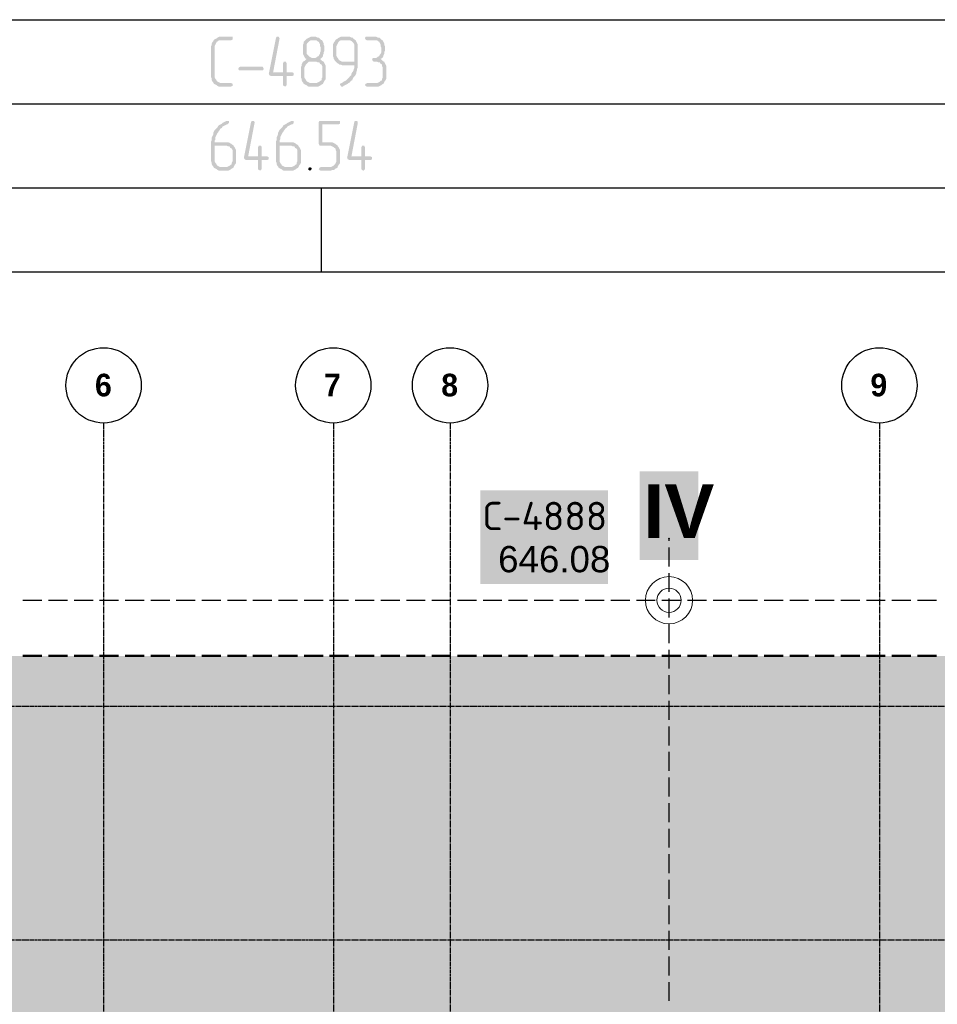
# Model space of a CAD drawing. Header units: millimetres. Extents: x -93479 to 1057970, y -66333 to 172656.
# Tile 151 of 256: x 272215 to 277673, y 15614 to 21469. Entities that reach past the tile are written whole.
import ezdxf

# ---------------------------------------------------------------- set-up
doc = ezdxf.new("R2010")
doc.units = ezdxf.units.MM
doc.linetypes.add('______5', pattern=[1100, 800, -100, 100, -100])
doc.linetypes.add('осевая', pattern=[50.8, 31.75, -6.35, 6.35, -6.35])
for name, color, linetype in [('PDF _Геометрия', 7, 'Continuous'), ('PDF _Полож. о картогр. знаках', 7, 'Continuous'), ('PDF _Сплошная заливка', 7, 'Continuous'), ('PDF _Текст', 7, 'Continuous')]:
    doc.layers.add(name, color=color, linetype=linetype)
doc.layers.add('PDF _Примечания', color=7, linetype='Continuous', true_color=0xececec)
doc.layers.add('PDF _Фундамент глуб. заложения', color=7, linetype='Continuous', true_color=0x646464)
doc.layers.add('Оси', color=40, linetype='______5', lineweight=18)
doc.styles.add('MtXpl_Century Gothic', font='GOTHICB.TTF', dxfattribs={"height": 0.2})
doc.styles.add('PDF Arial', font='arial.ttf')
doc.styles.add('PDF Arial Bold', font='arialbd.ttf')
doc.styles.add('PDF ISOCPEUR', font='isocpeur.ttf')

# ---------------------------------------------------------------- blocks, each defined once
blk = doc.blocks.new('геология 4')
at = {"layer": 'PDF _Сплошная заливка', "transparency": 33554559}
for points in [[(87.6217, -22.5011), (87.5934, -22.5011), (87.5901, -22.5028), (87.5884, -22.5044), (87.5851, -22.5061), (87.5817, -22.5078), (87.5801, -22.5111), (87.5784, -22.5128), (87.5767, -22.5161), (87.5767, -22.5194), (87.5751, -22.5228), (87.5751, -22.5961), (87.5767, -22.5994), (87.5767, -22.6028), (87.5784, -22.6061), (87.5801, -22.6078), (87.5817, -22.6111), (87.5851, -22.6128), (87.5884, -22.6144), (87.5901, -22.6161), (87.5934, -22.6178), (87.6217, -22.6178), (87.6234, -22.6161), (87.6251, -22.6161), (87.6251, -22.6111), (87.6217, -22.6094), (87.5967, -22.6094), (87.5934, -22.6078), (87.5901, -22.6061), (87.5884, -22.6044), (87.5867, -22.6011), (87.5851, -22.5994), (87.5834, -22.5961), (87.5834, -22.5228), (87.5851, -22.5194), (87.5867, -22.5161), (87.5884, -22.5128), (87.5917, -22.5111), (87.5934, -22.5094), (87.6217, -22.5094), (87.6251, -22.5078), (87.6251, -22.5011)], [(87.7317, -22.5011), (87.7284, -22.5011), (87.7267, -22.5044), (87.7101, -22.5878), (87.7117, -22.5911), (87.7151, -22.5928), (87.7434, -22.5928), (87.7434, -22.6144), (87.7451, -22.6161), (87.7484, -22.6178), (87.7501, -22.6161), (87.7517, -22.6144), (87.7517, -22.5928), (87.7651, -22.5928), (87.7684, -22.5911), (87.7684, -22.5861), (87.7651, -22.5844), (87.7201, -22.5844), (87.7351, -22.5061), (87.7351, -22.5044), (87.7334, -22.5011)], [(87.8151, -22.5011), (87.8084, -22.5011), (87.8051, -22.5028), (87.8017, -22.5044), (87.7984, -22.5061), (87.7967, -22.5078), (87.7934, -22.5111), (87.7917, -22.5128), (87.7917, -22.5161), (87.7901, -22.5194), (87.7901, -22.5411), (87.7917, -22.5444), (87.7934, -22.5478), (87.7951, -22.5511), (87.7984, -22.5528), (87.7951, -22.5561), (87.7934, -22.5578), (87.8184, -22.5594), (87.8217, -22.5594), (87.8251, -22.5611), (87.8284, -22.5611), (87.8301, -22.5644), (87.8334, -22.5661), (87.8351, -22.5694), (87.8351, -22.5961), (87.8334, -22.5994), (87.8334, -22.6028), (87.8301, -22.6044), (87.8284, -22.6061), (87.8251, -22.6078), (87.8217, -22.6094), (87.8101, -22.6094), (87.7917, -22.6111), (87.7951, -22.6128), (87.7984, -22.6144), (87.8001, -22.6161), (87.8034, -22.6178), (87.8251, -22.6178), (87.8284, -22.6161), (87.8317, -22.6144), (87.8334, -22.6128), (87.8367, -22.6111), (87.8384, -22.6078), (87.8401, -22.6044), (87.8417, -22.6028), (87.8434, -22.5994), (87.8434, -22.5694), (87.8417, -22.5661), (87.8401, -22.5628), (87.8384, -22.5594), (87.8351, -22.5578), (87.8334, -22.5561), (87.8301, -22.5528), (87.8334, -22.5511), (87.8117, -22.5511), (87.8084, -22.5494), (87.8051, -22.5478), (87.8034, -22.5461), (87.8001, -22.5428), (87.7984, -22.5411), (87.7984, -22.5194), (87.8001, -22.5161), (87.8034, -22.5128), (87.8051, -22.5111), (87.8084, -22.5094), (87.8151, -22.5094), (87.8317, -22.5078), (87.8301, -22.5061), (87.8267, -22.5028), (87.8234, -22.5028), (87.8201, -22.5011), (87.8167, -22.5011)], [(87.8317, -22.5078), (87.8151, -22.5094), (87.8217, -22.5094), (87.8234, -22.5111), (87.8267, -22.5128), (87.8284, -22.5161), (87.8301, -22.5194), (87.8301, -22.5228), (87.8317, -22.5261), (87.8317, -22.5344), (87.8301, -22.5378), (87.8301, -22.5411), (87.8284, -22.5428), (87.8267, -22.5461), (87.8234, -22.5478), (87.8217, -22.5494), (87.8184, -22.5511), (87.8151, -22.5511), (87.8334, -22.5511), (87.8351, -22.5494), (87.8367, -22.5461), (87.8367, -22.5444), (87.8384, -22.5411), (87.8384, -22.5378), (87.8401, -22.5344), (87.8401, -22.5228), (87.8384, -22.5194), (87.8384, -22.5161), (87.8367, -22.5128), (87.8351, -22.5094)], [(87.8667, -22.5078), (87.8651, -22.5111), (87.8634, -22.5128), (87.8617, -22.5161), (87.8601, -22.5194), (87.8601, -22.5461), (87.8617, -22.5494), (87.8617, -22.5528), (87.8634, -22.5544), (87.8651, -22.5578), (87.8667, -22.5594), (87.8851, -22.5594), (87.8817, -22.5594), (87.8784, -22.5578), (87.8751, -22.5561), (87.8734, -22.5544), (87.8717, -22.5511), (87.8701, -22.5494), (87.8684, -22.5461), (87.8684, -22.5228), (87.8701, -22.5194), (87.8717, -22.5161), (87.8734, -22.5128), (87.8751, -22.5111), (87.8784, -22.5094), (87.8934, -22.5094)], [(87.8934, -22.5011), (87.8784, -22.5011), (87.8751, -22.5028), (87.8717, -22.5044), (87.8701, -22.5061), (87.8667, -22.5078), (87.8934, -22.5094), (87.9001, -22.5094), (87.9034, -22.5111), (87.9051, -22.5128), (87.9084, -22.5161), (87.9101, -22.5194), (87.9101, -22.5594), (87.8667, -22.5594), (87.8701, -22.5628), (87.8734, -22.5644), (87.8751, -22.5661), (87.8784, -22.5661), (87.8817, -22.5678), (87.9101, -22.5678), (87.9101, -22.5744), (87.9084, -22.5778), (87.9084, -22.5794), (87.9067, -22.5828), (87.9051, -22.5844), (87.9034, -22.5878), (87.9034, -22.5911), (87.9001, -22.5928), (87.8984, -22.5961), (87.8967, -22.5978), (87.8934, -22.6011), (87.8917, -22.6028), (87.8884, -22.6044), (87.8851, -22.6061), (87.8834, -22.6078), (87.8801, -22.6094), (87.8767, -22.6111), (87.8767, -22.6128), (87.8784, -22.6161), (87.8801, -22.6178), (87.8834, -22.6178), (87.8851, -22.6161), (87.8884, -22.6144), (87.8917, -22.6128), (87.8951, -22.6111), (87.8967, -22.6094), (87.9001, -22.6078), (87.9017, -22.6044), (87.9051, -22.6028), (87.9067, -22.5994), (87.9084, -22.5961), (87.9101, -22.5944), (87.9117, -22.5928), (87.9134, -22.5894), (87.9151, -22.5861), (87.9151, -22.5828), (87.9167, -22.5794), (87.9167, -22.5761), (87.9184, -22.5728), (87.9184, -22.5194), (87.9167, -22.5161), (87.9151, -22.5128), (87.9134, -22.5094), (87.9117, -22.5078), (87.9084, -22.5061), (87.9067, -22.5028), (87.9034, -22.5028), (87.9001, -22.5011), (87.8967, -22.5011)], [(87.9567, -22.5011), (87.9367, -22.5011), (87.9351, -22.5044), (87.9367, -22.5078), (87.9401, -22.5094), (87.9634, -22.5094), (87.9651, -22.5111), (87.9684, -22.5128), (87.9701, -22.5161), (87.9717, -22.5194), (87.9717, -22.5228), (87.9734, -22.5261), (87.9734, -22.5378), (87.9717, -22.5411), (87.9701, -22.5428), (87.9684, -22.5461), (87.9651, -22.5478), (87.9634, -22.5494), (87.9601, -22.5511), (87.9534, -22.5511), (87.9517, -22.5544), (87.9534, -22.5578), (87.9567, -22.5594), (87.9634, -22.5594), (87.9667, -22.5611), (87.9701, -22.5611), (87.9717, -22.5644), (87.9751, -22.5661), (87.9751, -22.5694), (87.9767, -22.5728), (87.9767, -22.5961), (87.9751, -22.5994), (87.9751, -22.6028), (87.9717, -22.6044), (87.9701, -22.6061), (87.9667, -22.6078), (87.9634, -22.6094), (87.9401, -22.6094), (87.9367, -22.6111), (87.9351, -22.6144), (87.9367, -22.6161), (87.9401, -22.6178), (87.9667, -22.6178), (87.9701, -22.6161), (87.9734, -22.6144), (87.9751, -22.6128), (87.9784, -22.6111), (87.9801, -22.6078), (87.9817, -22.6044), (87.9834, -22.6028), (87.9851, -22.5994), (87.9851, -22.5694), (87.9834, -22.5661), (87.9817, -22.5628), (87.9801, -22.5594), (87.9767, -22.5578), (87.9751, -22.5561), (87.9717, -22.5528), (87.9751, -22.5511), (87.9767, -22.5494), (87.9784, -22.5461), (87.9784, -22.5444), (87.9801, -22.5411), (87.9801, -22.5378), (87.9817, -22.5344), (87.9817, -22.5228), (87.9801, -22.5194), (87.9801, -22.5161), (87.9784, -22.5128), (87.9767, -22.5094), (87.9734, -22.5078), (87.9717, -22.5061), (87.9684, -22.5028), (87.9651, -22.5028), (87.9617, -22.5011), (87.9584, -22.5011)], [(87.6934, -22.5794), (87.6967, -22.5794), (87.6984, -22.5761), (87.6967, -22.5728), (87.6951, -22.5711), (87.6434, -22.5711), (87.6401, -22.5728), (87.6384, -22.5761), (87.6401, -22.5794)], [(87.7484, -22.5594), (87.7451, -22.5594), (87.7434, -22.5628), (87.7434, -22.5844), (87.7201, -22.5844), (87.7517, -22.5844), (87.7517, -22.5628), (87.7501, -22.5594)], [(87.7934, -22.5578), (87.7901, -22.5594), (87.7884, -22.5628), (87.7867, -22.5661), (87.7867, -22.5694), (87.7851, -22.5728), (87.7851, -22.5761), (87.7851, -22.5961), (87.7867, -22.5994), (87.7867, -22.6028), (87.7884, -22.6061), (87.7901, -22.6078), (87.7917, -22.6111), (87.8101, -22.6094), (87.8067, -22.6094), (87.8034, -22.6078), (87.8001, -22.6061), (87.7984, -22.6044), (87.7967, -22.6011), (87.7951, -22.5994), (87.7934, -22.5961), (87.7934, -22.5728), (87.7951, -22.5694), (87.7967, -22.5661), (87.7984, -22.5644), (87.8017, -22.5611), (87.8034, -22.5594), (87.8184, -22.5594)], [(87.6134, -22.6978), (87.6117, -22.6978), (87.6084, -22.6994), (87.6051, -22.7011), (87.6017, -22.7028), (87.6001, -22.7044), (87.5967, -22.7061), (87.5934, -22.7078), (87.5917, -22.7094), (87.5901, -22.7128), (87.5867, -22.7161), (87.5851, -22.7178), (87.5834, -22.7194), (87.5817, -22.7228), (87.5801, -22.7261), (87.5801, -22.7294), (87.5784, -22.7328), (87.5767, -22.7361), (87.5767, -22.7428), (87.5751, -22.7461), (87.5751, -22.7928), (87.5767, -22.7961), (87.5767, -22.7994), (87.5784, -22.8028), (87.5801, -22.8044), (87.5817, -22.8078), (87.6001, -22.8061), (87.5967, -22.8061), (87.5934, -22.8044), (87.5901, -22.8028), (87.5884, -22.8011), (87.5867, -22.7978), (87.5851, -22.7961), (87.5834, -22.7928), (87.5834, -22.7561), (87.6084, -22.7561), (87.6267, -22.7544), (87.6234, -22.7528), (87.6217, -22.7511), (87.6184, -22.7494), (87.6151, -22.7478), (87.5834, -22.7478), (87.5834, -22.7444), (87.5851, -22.7411), (87.5851, -22.7361), (87.5867, -22.7328), (87.5884, -22.7294), (87.5901, -22.7261), (87.5917, -22.7244), (87.5934, -22.7211), (87.5951, -22.7194), (87.5967, -22.7161), (87.6001, -22.7144), (87.6017, -22.7111), (87.6051, -22.7094), (87.6084, -22.7078), (87.6117, -22.7061), (87.6134, -22.7061), (87.6151, -22.7044), (87.6167, -22.7028), (87.6167, -22.6978)], [(87.6734, -22.6978), (87.6701, -22.6978), (87.6684, -22.7011), (87.6517, -22.7844), (87.6534, -22.7878), (87.6567, -22.7894), (87.6851, -22.7894), (87.6851, -22.8111), (87.6867, -22.8128), (87.6901, -22.8144), (87.6917, -22.8128), (87.6934, -22.8111), (87.6934, -22.7894), (87.7067, -22.7894), (87.7101, -22.7878), (87.7101, -22.7828), (87.7067, -22.7811), (87.6617, -22.7811), (87.6767, -22.7028), (87.6767, -22.7011), (87.6751, -22.6978)], [(87.7651, -22.6978), (87.7634, -22.6978), (87.7601, -22.6994), (87.7567, -22.7011), (87.7534, -22.7028), (87.7517, -22.7044), (87.7484, -22.7061), (87.7451, -22.7078), (87.7434, -22.7094), (87.7417, -22.7128), (87.7384, -22.7161), (87.7367, -22.7178), (87.7351, -22.7194), (87.7334, -22.7228), (87.7317, -22.7261), (87.7317, -22.7294), (87.7301, -22.7328), (87.7284, -22.7361), (87.7284, -22.7428), (87.7267, -22.7461), (87.7267, -22.7928), (87.7284, -22.7961), (87.7284, -22.7994), (87.7301, -22.8028), (87.7317, -22.8044), (87.7334, -22.8078), (87.7517, -22.8061), (87.7484, -22.8061), (87.7451, -22.8044), (87.7417, -22.8028), (87.7401, -22.8011), (87.7384, -22.7978), (87.7367, -22.7961), (87.7351, -22.7928), (87.7351, -22.7561), (87.7601, -22.7561), (87.7784, -22.7544), (87.7751, -22.7528), (87.7734, -22.7511), (87.7701, -22.7494), (87.7667, -22.7478), (87.7351, -22.7478), (87.7351, -22.7444), (87.7367, -22.7411), (87.7367, -22.7361), (87.7384, -22.7328), (87.7401, -22.7294), (87.7417, -22.7261), (87.7434, -22.7244), (87.7451, -22.7211), (87.7467, -22.7194), (87.7484, -22.7161), (87.7517, -22.7144), (87.7534, -22.7111), (87.7567, -22.7094), (87.7601, -22.7078), (87.7634, -22.7061), (87.7651, -22.7061), (87.7667, -22.7044), (87.7684, -22.7028), (87.7684, -22.6978)], [(87.8734, -22.6978), (87.8284, -22.6978), (87.8267, -22.7011), (87.8267, -22.7511), (87.8284, -22.7544), (87.8301, -22.7561), (87.8551, -22.7561), (87.8584, -22.7578), (87.8617, -22.7594), (87.8634, -22.7611), (87.8667, -22.7628), (87.8667, -22.7661), (87.8684, -22.7694), (87.8684, -22.7928), (87.8667, -22.7961), (87.8651, -22.7994), (87.8634, -22.8011), (87.8617, -22.8028), (87.8584, -22.8044), (87.8551, -22.8061), (87.8317, -22.8061), (87.8284, -22.8078), (87.8267, -22.8111), (87.8284, -22.8128), (87.8317, -22.8144), (87.8551, -22.8144), (87.8584, -22.8128), (87.8617, -22.8128), (87.8651, -22.8111), (87.8667, -22.8094), (87.8701, -22.8078), (87.8717, -22.8044), (87.8734, -22.8011), (87.8751, -22.7994), (87.8767, -22.7961), (87.8767, -22.7661), (87.8751, -22.7628), (87.8734, -22.7594), (87.8717, -22.7578), (87.8701, -22.7544), (87.8667, -22.7528), (87.8651, -22.7511), (87.8617, -22.7494), (87.8584, -22.7478), (87.8351, -22.7478), (87.8351, -22.7061), (87.8734, -22.7061), (87.8767, -22.7044), (87.8767, -22.6978)], [(87.9151, -22.6978), (87.9117, -22.6978), (87.9101, -22.7011), (87.8934, -22.7844), (87.8951, -22.7878), (87.8984, -22.7894), (87.9267, -22.7894), (87.9267, -22.8111), (87.9284, -22.8128), (87.9317, -22.8144), (87.9334, -22.8128), (87.9351, -22.8111), (87.9351, -22.7894), (87.9484, -22.7894), (87.9517, -22.7878), (87.9517, -22.7828), (87.9484, -22.7811), (87.9034, -22.7811), (87.9184, -22.7028), (87.9184, -22.7011), (87.9167, -22.6978)], [(87.6267, -22.7544), (87.6084, -22.7561), (87.6117, -22.7561), (87.6151, -22.7578), (87.6184, -22.7578), (87.6201, -22.7611), (87.6234, -22.7628), (87.6251, -22.7661), (87.6251, -22.7928), (87.6234, -22.7961), (87.6234, -22.7994), (87.6201, -22.8011), (87.6184, -22.8028), (87.6151, -22.8044), (87.6117, -22.8061), (87.6001, -22.8061), (87.5817, -22.8078), (87.5851, -22.8094), (87.5884, -22.8111), (87.5901, -22.8128), (87.5934, -22.8144), (87.6151, -22.8144), (87.6184, -22.8128), (87.6217, -22.8111), (87.6234, -22.8094), (87.6267, -22.8078), (87.6284, -22.8044), (87.6301, -22.8011), (87.6317, -22.7994), (87.6334, -22.7961), (87.6334, -22.7661), (87.6317, -22.7628), (87.6301, -22.7594), (87.6284, -22.7578)], [(87.6901, -22.7561), (87.6867, -22.7561), (87.6851, -22.7594), (87.6851, -22.7811), (87.6617, -22.7811), (87.6934, -22.7811), (87.6934, -22.7594), (87.6917, -22.7561)], [(87.7784, -22.7544), (87.7601, -22.7561), (87.7634, -22.7561), (87.7667, -22.7578), (87.7701, -22.7578), (87.7717, -22.7611), (87.7751, -22.7628), (87.7767, -22.7661), (87.7767, -22.7928), (87.7751, -22.7961), (87.7751, -22.7994), (87.7717, -22.8011), (87.7701, -22.8028), (87.7667, -22.8044), (87.7634, -22.8061), (87.7517, -22.8061), (87.7334, -22.8078), (87.7367, -22.8094), (87.7401, -22.8111), (87.7417, -22.8128), (87.7451, -22.8144), (87.7667, -22.8144), (87.7701, -22.8128), (87.7734, -22.8111), (87.7751, -22.8094), (87.7784, -22.8078), (87.7801, -22.8044), (87.7817, -22.8011), (87.7834, -22.7994), (87.7851, -22.7961), (87.7851, -22.7661), (87.7834, -22.7628), (87.7817, -22.7594), (87.7801, -22.7578)], [(87.9317, -22.7561), (87.9284, -22.7561), (87.9267, -22.7594), (87.9267, -22.7811), (87.9034, -22.7811), (87.9351, -22.7811), (87.9351, -22.7594), (87.9334, -22.7561)], [(87.8067, -22.8061), (87.8034, -22.8078), (87.8017, -22.8111), (87.8034, -22.8128), (87.8067, -22.8144), (87.8084, -22.8128), (87.8101, -22.8111), (87.8101, -22.8078)]]:
    blk.add_hatch(color=256, dxfattribs=at).paths.add_polyline_path(points)
at = {"layer": 'PDF _Геометрия', "lineweight": 25}
for points in [[(85.7384, -22.4611), (90.7784, -22.4611), (90.7801, -22.4611)], [(87.8334, -22.4611), (87.8351, -22.4611)], [(85.7384, -22.6578), (90.7784, -22.6578), (90.7801, -22.6578)], [(85.7384, -22.8544), (90.7784, -22.8544), (90.7801, -22.8544)], [(87.8334, -23.0511), (87.8334, -22.8544), (87.8351, -22.8544)], [(85.7384, -23.0511), (90.7784, -23.0511), (90.7801, -23.0511)]]:
    blk.add_lwpolyline(points, dxfattribs=at)
blk = doc.blocks.new('скважины')
at = {"layer": 'PDF _Полож. о картогр. знаках', "lineweight": 25}
for points in [[(13.955, 15.626), (13.955, 15.6347)], [(13.955, 15.5197), (13.955, 15.5984)], [(13.955, 15.4134), (13.955, 15.4921)], [(11.2677, 15.379), (11.3465, 15.379)], [(11.374, 15.379), (11.4528, 15.379)], [(11.4803, 15.379), (11.5591, 15.379)], [(11.5866, 15.379), (11.6654, 15.379)], [(11.6929, 15.379), (11.7717, 15.379)], [(11.7992, 15.379), (11.878, 15.379)], [(11.9055, 15.379), (11.9843, 15.379)], [(12.0118, 15.379), (12.0906, 15.379)], [(12.1181, 15.379), (12.1969, 15.379)], [(12.2244, 15.379), (12.3031, 15.379)], [(12.3307, 15.379), (12.4094, 15.379)], [(12.437, 15.379), (12.5157, 15.379)], [(12.5433, 15.379), (12.622, 15.379)], [(12.6496, 15.379), (12.7283, 15.379)], [(12.7559, 15.379), (12.8346, 15.379)], [(12.8622, 15.379), (12.9409, 15.379)], [(12.9685, 15.379), (13.0472, 15.379)], [(13.0748, 15.379), (13.1535, 15.379)], [(13.1811, 15.379), (13.2598, 15.379)], [(13.2874, 15.379), (13.3661, 15.379)], [(13.3937, 15.379), (13.4724, 15.379)], [(13.5, 15.379), (13.5787, 15.379)], [(13.6063, 15.379), (13.685, 15.379)], [(13.7126, 15.379), (13.7913, 15.379)], [(13.8189, 15.379), (13.8976, 15.379)], [(13.9252, 15.379), (14.0039, 15.379)], [(13.955, 15.3071), (13.955, 15.3858)], [(14.0315, 15.379), (14.1102, 15.379)], [(14.1378, 15.379), (14.2165, 15.379)], [(14.2441, 15.379), (14.3228, 15.379)], [(14.3504, 15.379), (14.4291, 15.379)], [(14.4567, 15.379), (14.5354, 15.379)], [(14.563, 15.379), (14.6417, 15.379)], [(14.6693, 15.379), (14.748, 15.379)], [(14.7756, 15.379), (14.8543, 15.379)], [(14.8819, 15.379), (14.9606, 15.379)], [(14.9882, 15.379), (15.0669, 15.379)], [(13.955, 15.2008), (13.955, 15.2795)], [(13.955, 15.0945), (13.955, 15.1732)], [(13.955, 14.9882), (13.955, 15.0669)], [(13.955, 14.8819), (13.955, 14.9606)], [(13.955, 14.7756), (13.955, 14.8543)], [(13.955, 14.6693), (13.955, 14.748)], [(13.955, 14.563), (13.955, 14.6417)], [(13.955, 14.4567), (13.955, 14.5354)], [(13.955, 14.3504), (13.955, 14.4291)], [(13.955, 14.2441), (13.955, 14.3228)], [(13.955, 14.1378), (13.955, 14.2165)], [(13.955, 14.0315), (13.955, 14.1102)], [(13.955, 13.9252), (13.955, 14.0039)], [(13.955, 13.8189), (13.955, 13.8976)], [(13.955, 13.7126), (13.955, 13.7913)]]:
    blk.add_lwpolyline(points, dxfattribs=at)
at = {"layer": 'PDF _Полож. о картогр. знаках', "lineweight": 13}
for radius in [0.0981, 0.0504, 0.0504]:
    blk.add_circle((13.955, 15.379), radius, dxfattribs=at)
at = {"layer": 'PDF _Полож. о картогр. знаках', "color": 7, "lineweight": 13, "true_color": 0xffffff, "transparency": 33554559}
for points in [[(13.8328, 15.5469), (14.0769, 15.5469), (13.8328, 15.9144), (14.0769, 15.9144)], [(13.1701, 15.446), (13.7016, 15.446), (13.1701, 15.8356), (13.7016, 15.8356)]]:
    blk.add_solid(points, dxfattribs=at)
at = {"layer": 'PDF _Полож. о картогр. знаках', "lineweight": 13, "transparency": 33554559}
blk.add_solid([(13.1819, 15.6466), (13.6896, 15.6466), (13.1819, 15.6345), (13.6896, 15.6345)], dxfattribs=at)
at = {"layer": 'PDF _Полож. о картогр. знаках', "lineweight": 25, "transparency": 33554559}
blk.add_solid([(13.955, 15.6298), (13.9501, 15.6347), (13.9599, 15.6347), (13.955, 15.6396)], dxfattribs=at)
at = {"layer": 'PDF _Примечания', "color": 8, "lineweight": 35, "true_color": 0x777777, "transparency": 33554559}
blk.add_solid([(6.2144, 15.1472), (6.2144, 9.6669), (21.2696, 15.1472), (21.2696, 9.6669)], dxfattribs=at)
at = {"layer": 'PDF _Фундамент глуб. заложения', "lineweight": 50}
for points in [[(11.2677, 15.1472), (11.3465, 15.1472)], [(11.374, 15.1472), (11.4528, 15.1472)], [(11.4803, 15.1472), (11.5591, 15.1472)], [(11.5866, 15.1472), (11.6654, 15.1472)], [(11.6929, 15.1472), (11.7717, 15.1472)], [(11.7992, 15.1472), (11.878, 15.1472)], [(11.9055, 15.1472), (11.9843, 15.1472)], [(12.0118, 15.1472), (12.0906, 15.1472)], [(12.1181, 15.1472), (12.1969, 15.1472)], [(12.2244, 15.1472), (12.3031, 15.1472)], [(12.3307, 15.1472), (12.4094, 15.1472)], [(12.437, 15.1472), (12.5157, 15.1472)], [(12.5433, 15.1472), (12.622, 15.1472)], [(12.6496, 15.1472), (12.7283, 15.1472)], [(12.7559, 15.1472), (12.8346, 15.1472)], [(12.8622, 15.1472), (12.9409, 15.1472)], [(12.9685, 15.1472), (13.0472, 15.1472)], [(13.0748, 15.1472), (13.1535, 15.1472)], [(13.1811, 15.1472), (13.2598, 15.1472)], [(13.2874, 15.1472), (13.3661, 15.1472)], [(13.3937, 15.1472), (13.4724, 15.1472)], [(13.5, 15.1472), (13.5787, 15.1472)], [(13.6063, 15.1472), (13.685, 15.1472)], [(13.7126, 15.1472), (13.7913, 15.1472)], [(13.8189, 15.1472), (13.8976, 15.1472)], [(13.9252, 15.1472), (14.0039, 15.1472)], [(14.0315, 15.1472), (14.1102, 15.1472)], [(14.1378, 15.1472), (14.2165, 15.1472)], [(14.2441, 15.1472), (14.3228, 15.1472)], [(14.3504, 15.1472), (14.4291, 15.1472)], [(14.4567, 15.1472), (14.5354, 15.1472)], [(14.563, 15.1472), (14.6417, 15.1472)], [(14.6693, 15.1472), (14.748, 15.1472)], [(14.7756, 15.1472), (14.8543, 15.1472)], [(14.8819, 15.1472), (14.9606, 15.1472)], [(14.9882, 15.1472), (15.0669, 15.1472)]]:
    blk.add_lwpolyline(points, dxfattribs=at)
at = {"layer": 'PDF _Текст', "attachment_point": 7}
for s, insert, char_height, style in [('IV', (13.8486, 15.6379), 0.22327, 'PDF Arial Bold'), ('С-4888', (13.1819, 15.6702), 0.1181, 'PDF ISOCPEUR'), ('646.08', (13.2439, 15.4938), 0.1093, 'PDF Arial')]:
    blk.add_mtext(s, dxfattribs=dict(at, insert=insert, char_height=char_height, style=style))
blk = doc.blocks.new('оси')
at = {"color": 7, "linetype": 'ByBlock', "lineweight": -2}
for centre in [(21513, 651.4), (24563, 651.4), (26113, 651.4), (31813, 651.4)]:
    blk.add_circle(centre, 500, dxfattribs=at)
at = {"layer": 'Оси', "color": 7, "linetype": 'осевая', "lineweight": 25, "transparency": 33554687}
for p, q in [((21513.5, 151.4), (21513.5, -36280.2)), ((24563.5, 151.4), (24563.5, -36280.2)), ((26113.5, 151.4), (26113.5, -36280.2)), ((31813.5, 151.4), (31813.5, -36280.2)), ((-11815.1, -3606.9), (53620.6, -3606.9)), ((-11815.1, -6706.9), (53620.6, -6706.9))]:
    blk.add_line(p, q, dxfattribs=at)
at = {"layer": 'Оси', "color": 7, "lineweight": 25, "transparency": 33554687, "style": 'MtXpl_Century Gothic'}
for s, p in [('6', (21398.4, 505.2)), ('7', (24439.5, 505.2)), ('8', (25996, 505.2)), ('9', (31693.9, 505.2))]:
    blk.add_text(s, height=300, dxfattribs=at).set_placement(p)

msp = doc.modelspace()

# ---------------------------------------------------------------- block references
at = {"color": 7}
for name, p, xscale, yscale, zscale in [('геология 4', (50799.8, 78549.5), 2541.29606099, 2541.29606099, 2541.29606099), ('оси', (263076.5, 19003.1), 0.4480000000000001, 0.4480000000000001, 0.4480000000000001), ('скважины', (256122.1, -3975), 1430, 1430, 1430)]:
    msp.add_blockref(name, p, dxfattribs=dict(at, xscale=xscale, yscale=yscale, zscale=zscale))

doc.saveas('drawing.dxf')
